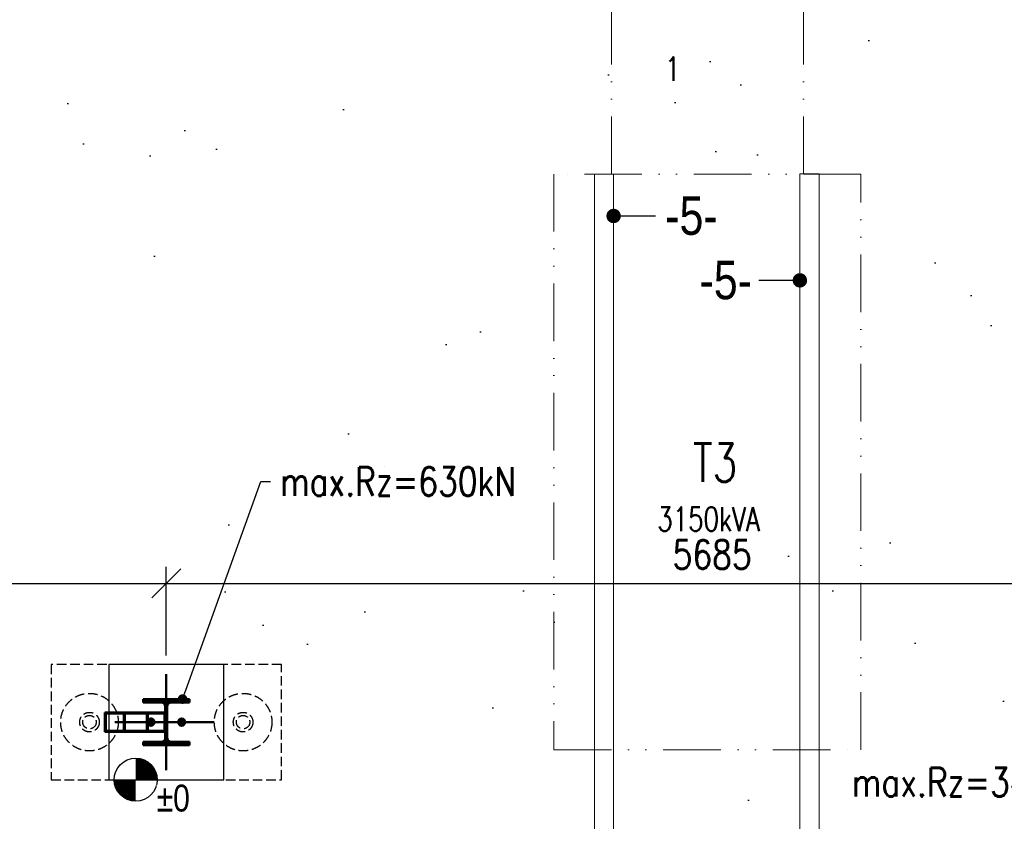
# Model space of a CAD drawing. Header units: millimetres. Extents: x 2241524 to 2686701, y -1965833 to -1461615.
# Tile 15 of 143: x 2321859 to 2326986, y -1789114 to -1784938. Entities that reach past the tile are written whole.
import ezdxf
from ezdxf import colors
from ezdxf.entities.mleader import LeaderData, LeaderLine
from ezdxf.math import Vec2, Vec3

# ---------------------------------------------------------------- set-up
doc = ezdxf.new("R2010")
doc.units = ezdxf.units.MM
doc.header["$LTSCALE"] = 100
for name, pattern in [('A_CARA_07', [7, 5, -2]), ('A_CARA_16', [11.4, 6, -1.8, 0, -1.8, 0, -1.8]), ('ACAD_ISO02W100', [15, 12, -3]), ('ACAD_ISO04W100', [30.5, 24, -3, 0.5, -3])]:
    doc.linetypes.add(name, pattern=pattern)
doc.layers.get('Defpoints').update_dxf_attribs({"color": 132})
for name, color, linetype, lineweight in [('CA_KOTY', 3, 'Continuous', 25), ('CA_NOVÉ K-CE', 12, 'Continuous', 25), ('CA_NOVÉ K-CE NEVHRA', 12, 'A_CARA_07', 25), ('CA_PODLAHA KOTY', 12, 'Continuous', 25), ('CA_PODLAHA OBETONÁVKA', 12, 'Continuous', 25), ('CA_PODLAHA OBRYS', 12, 'Continuous', 25), ('CA_PODLAHA POPIS', 12, 'Continuous', 25), ('CA_PODLAHA ZÁKLADY', 12, 'Continuous', 25), ('CA_PODLAHA-KOVOVÉ PRVKY', 150, 'Continuous', 13), ('CA_POHHRA25', 7, 'Continuous', 25), ('CA_TEXT25', 7, 'Continuous', 25), ('CA_TG', 9, 'Continuous', 13), ('SS_2.ET-HALA_TaO-VESTAVBA_A1÷B2-VAZBA', 9, 'Continuous', 50), ('SS_SRAFY', 9, 'Continuous', 18)]:
    doc.layers.add(name, color=color, linetype=linetype, lineweight=lineweight)
doc.styles.add('ROMANS', font='romans.shx', dxfattribs={"width": 0.8})
doc.styles.get("Standard").update_dxf_attribs({"font": 'arial.ttf', "width": 0.8})
doc.linetypes.add('KANVBRDO', pattern='A,7,-6.5,[6,zn.shx,S=1,R=0,X=0,Y=0],-6.5', length=20)
doc.dimstyles.new('CA_75', dxfattribs={"dimscale": 75, "dimtxt": 2, "dimasz": 2, "dimexe": 1.15, "dimexo": 2, "dimgap": 1, "dimtad": 1, "dimdec": 0, "dimzin": 9, "dimdsep": 46, "dimtxsty": 'ROMANS', "dimblk1": 'OBLIQUE', "dimblk2": 'OBLIQUE', "dimsah": 1, "dimcen": -1, "dimclrd": 256, "dimclre": 256, "dimclrt": 256, "dimadec": 0, "dimazin": 0, "dimtfac": 1, "dimtdec": 0, "dimtmove": 1, "dimatfit": 0, "dimfxl": 5, "dimfxlon": 1, "dimtolj": 1, "dimtzin": 9, "dimarcsym": 0})

# ---------------------------------------------------------------- blocks, each defined once
blk = doc.blocks.new('A$C84828806')
at = {"layer": 'CA_PODLAHA OBRYS', "transparency": 33554687}
h = blk.add_hatch(dxfattribs=at)
h.set_pattern_fill('AR-SAND', color=256, scale=40)
h.paths.add_polyline_path([(-218510, -53630.1), (-217200, -53630.1), (-217200, -53960.1), (-215040, -53960.1), (-215040, -53630.1), (-213430, -53630.1), (-213430, -53430), (-213130, -53430), (-213130, -53630.1), (-211510, -53630.1), (-211510, -53960.1), (-209350, -53960.1), (-209350, -53630.1), (-207750, -53630.1), (-207750, -53430), (-207450, -53430), (-207450, -53630.1), (-205830, -53630.1), (-205830, -53960.1), (-203670, -53960.1), (-203670, -53630.1), (-202065, -53630.1), (-202065, -53430), (-201765, -53430), (-201765, -53630.1), (-201615, -53630.1), (-201615, -52011.1), (-202554, -52011.1), (-202554, -51011.1), (-201615, -51011.1), (-201615, -40490.1), (-218510, -40490.1), (-218510, -40570), (-219270, -40570), (-219270, -46760.2), (-219200, -46760), (-219200, -46980), (-219270, -46980), (-219270, -53170), (-218510, -53170)])
blk = doc.blocks.new('_Oblique')
at = {"color": 0, "linetype": 'ByBlock', "lineweight": -2}
blk.add_line((-0.5, -0.5), (0.5, 0.5), dxfattribs=at)
blk = doc.blocks.new('*D1022')
at = {"layer": 'CA_KOTY', "lineweight": -2, "transparency": 16777216}
for p, q in [((10700, 4934.7), (10700, 5396)), ((16380, 4934.7), (16380, 5396)), ((10700, 5309.7), (16380, 5309.7))]:
    blk.add_line(p, q, dxfattribs=at)
at = {"layer": 'Defpoints', "color": 0, "transparency": 16777216}
for p in [(16380, 5309.7), (10700, 4586.8), (16380, 4586.8)]:
    blk.add_point(p, dxfattribs=at)
at = {"layer": 'CA_KOTY', "lineweight": -2, "transparency": 16777216, "xscale": 150, "yscale": 150, "zscale": 150, "rotation": 180}
blk.add_blockref('_Oblique', (10700, 5309.7), dxfattribs=at)
at = {"layer": 'CA_KOTY', "lineweight": -2, "transparency": 16777216, "xscale": 150, "yscale": 150, "zscale": 150}
blk.add_blockref('_Oblique', (16380, 5309.7), dxfattribs=at)
at = {"layer": 'CA_KOTY', "transparency": 16777216, "insert": (13540, 5459.7), "char_height": 150, "attachment_point": 5, "style": 'ROMANS'}
blk.add_mtext('\\A1;5680', dxfattribs=at)
blk = doc.blocks.new('*D1023')
at = {"layer": 'CA_KOTY', "lineweight": -2, "transparency": 16777216}
for p, q in [((16380, 4934.7), (16380, 5396)), ((22065, 4934.7), (22065, 5396)), ((16380, 5309.7), (22065, 5309.7))]:
    blk.add_line(p, q, dxfattribs=at)
at = {"layer": 'Defpoints', "color": 0, "transparency": 16777216}
for p in [(22065, 5309.7), (16380, 4586.8), (22065, 4586.8)]:
    blk.add_point(p, dxfattribs=at)
at = {"layer": 'CA_KOTY', "lineweight": -2, "transparency": 16777216, "xscale": 150, "yscale": 150, "zscale": 150, "rotation": 180}
blk.add_blockref('_Oblique', (16380, 5309.7), dxfattribs=at)
at = {"layer": 'CA_KOTY', "lineweight": -2, "transparency": 16777216, "xscale": 150, "yscale": 150, "zscale": 150}
blk.add_blockref('_Oblique', (22065, 5309.7), dxfattribs=at)
at = {"layer": 'CA_KOTY', "transparency": 16777216, "insert": (19222.5, 5459.7), "char_height": 150, "attachment_point": 5, "style": 'ROMANS'}
blk.add_mtext('\\A1;5685', dxfattribs=at)
blk = doc.blocks.new('0KRIZ')
at = {"color": 0, "linetype": 'ByBlock', "ltscale": 0.5}
for p, q in [((0, -0.5), (0, 0.5)), ((-0.5, 0), (0.5, 0))]:
    blk.add_line(p, q, dxfattribs=at)
blk = doc.blocks.new('_Dot')
at = {"color": 0, "linetype": 'ByBlock', "lineweight": -2}
blk.add_line((-0.5, 0), (-1, 0), dxfattribs=at)
at = {"color": 0, "linetype": 'ByBlock', "const_width": 0.5}
blk.add_lwpolyline([(-0.25, 0, 1), (0.25, 0, 1)], format="xyb", close=True, dxfattribs=at)
blk = doc.blocks.new('A$C5eb6fe63')
at = {"layer": 'CA_NOVÉ K-CE'}
blk.add_lwpolyline([(-300, -300), (300, -300), (300, 300), (-300, 300)], close=True, dxfattribs=at)
at = {"layer": 'CA_NOVÉ K-CE NEVHRA', "ltscale": 0.1}
blk.add_lwpolyline([(-600, -300), (600, -300), (600, 300), (-600, 300)], close=True, dxfattribs=at)
for centre, radius in [((-400, 0), 150), ((400, 0), 150), ((-400, 0), 51), ((-400, 0), 35), ((400, 0), 51), ((400, 0), 35)]:
    blk.add_circle(centre, radius, dxfattribs=at)
blk = doc.blocks.new('A$Ceec1e225')
at = {"layer": 'CA_TG', "linetype": 'A_CARA_16', "ltscale": 0.5}
for p, q in [((13227.6, -34784.7), (13227.6, -27984.7)), ((14227.6, -34784.7), (14227.6, -33784.7)), ((14527.6, -34784.7), (12927.6, -34784.7)), ((12927.6, -34784.7), (12927.6, -37784.7)), ((14527.6, -37784.7), (14527.6, -34784.7)), ((12927.6, -37784.7), (14527.6, -37784.7))]:
    blk.add_line(p, q, dxfattribs=at)
at = {"layer": 'CA_TG', "ltscale": 0.5, "style": 'ROMANS', "width": 0.75}
for s, p in [('1', (13506.2, -34299.5)), ('3150kVA', (13466.8, -36644.6))]:
    blk.add_text(s, height=125, dxfattribs=at).set_placement(p)
blk.add_text('T3', height=200, rotation=0.0017, dxfattribs=at).set_placement((13652.1, -36388.1))
blk = doc.blocks.new('A$C80611e35')
at = {"layer": 'CA_PODLAHA KOTY', "const_width": 112}
for points in [[(168, 112, 0.414214), (112, 168)], [(56, 112, 0.414214), (112, 56)]]:
    blk.add_lwpolyline(points, format="xyb", dxfattribs=at)
at = {"layer": 'CA_PODLAHA KOTY'}
blk.add_circle((112, 112), 112, dxfattribs=at)
blk = doc.blocks.new('A$C442b1f43')
at = {"layer": 'SS_SRAFY'}
h = blk.add_hatch(dxfattribs=at)
h.set_pattern_fill('ANSI31', color=256, scale=0.01, style=0)
h.set_pattern_definition([(45, (340.0156, -4363.2238), (-2.24506403, 2.24506403), [])])
edge = h.paths.add_edge_path(flags=0)
edge.add_line((16500, 4689.8), (16500, 4706.8))
edge.add_line((16500, 4706.8), (16260, 4706.8))
edge.add_line((16260, 4706.8), (16260, 4689.8))
edge.add_line((16260, 4689.8), (16354, 4689.8))
edge.add_ellipse((16354, 4668.8), major_axis=(-14.8, 14.8), ratio=1, start_angle=225, end_angle=315, ccw=False)
edge.add_line((16375, 4668.8), (16375, 4504.8))
edge.add_ellipse((16354, 4504.8), major_axis=(-14.8, 14.8), ratio=1, start_angle=135, end_angle=225, ccw=False)
edge.add_line((16354, 4483.8), (16260, 4483.8))
edge.add_line((16260, 4483.8), (16260, 4466.8))
edge.add_line((16260, 4466.8), (16500, 4466.8))
edge.add_line((16500, 4466.8), (16500, 4483.8))
edge.add_line((16500, 4483.8), (16406, 4483.8))
edge.add_ellipse((16406, 4504.8), major_axis=(14.8, 14.8), ratio=1, start_angle=135, end_angle=225, ccw=False)
edge.add_line((16385, 4504.8), (16385, 4668.8))
edge.add_ellipse((16406, 4668.8), major_axis=(14.8, 14.8), ratio=1, start_angle=45, end_angle=135, ccw=False)
edge.add_line((16406, 4689.8), (16500, 4689.8))
at = {"layer": 'SS_2.ET-HALA_TaO-VESTAVBA_A1÷B2-VAZBA', "linetype": 'Continuous', "ltscale": 0.25}
for p, q in [((16500, 4706.8), (16260, 4706.8)), ((16260, 4706.8), (16260, 4689.8)), ((16260, 4689.8), (16354, 4689.8)), ((16375, 4668.8), (16375, 4504.8)), ((16385, 4504.8), (16385, 4668.8)), ((16406, 4689.8), (16500, 4689.8)), ((16500, 4689.8), (16500, 4706.8)), ((16060.5, 4636.8), (16065.7, 4636.8)), ((16060.5, 4636.8), (16060.5, 4536.8)), ((16065.7, 4636.8), (16164, 4636.8)), ((16158.9, 4631.8), (16065.7, 4631.8)), ((16065.7, 4631.8), (16065.7, 4541.8)), ((16158.9, 4631.8), (16158.9, 4541.8)), ((16164, 4636.8), (16375, 4636.8)), ((16164, 4636.8), (16164, 4536.8)), ((16460, 4604.1), (16445, 4595.4)), ((16445, 4595.4), (16445, 4578.1)), ((16445, 4578.1), (16460, 4569.5)), ((16475, 4595.4), (16460, 4604.1)), ((16460, 4569.5), (16475, 4578.1)), ((16475, 4578.1), (16475, 4595.4)), ((16164, 4536.8), (16060.5, 4536.8)), ((16158.9, 4541.8), (16065.7, 4541.8)), ((16375, 4536.8), (16164, 4536.8)), ((16354, 4483.8), (16260, 4483.8)), ((16260, 4483.8), (16260, 4466.8)), ((16260, 4466.8), (16500, 4466.8)), ((16500, 4483.8), (16406, 4483.8)), ((16500, 4466.8), (16500, 4483.8))]:
    blk.add_line(p, q, dxfattribs=at)
at = {"layer": 'SS_2.ET-HALA_TaO-VESTAVBA_A1÷B2-VAZBA', "linetype": 'ACAD_ISO02W100', "ltscale": 0.25}
for p, q in [((16370.2, 4631.8), (16158.9, 4631.8)), ((16278.4, 4536.8), (16278.4, 4636.8)), ((16283.2, 4541.8), (16283.2, 4631.8)), ((16370.2, 4541.8), (16370.2, 4631.8)), ((16300, 4604.1), (16285, 4595.4)), ((16285, 4595.4), (16285, 4578.1)), ((16285, 4578.1), (16300, 4569.5)), ((16315, 4595.4), (16300, 4604.1)), ((16300, 4569.5), (16315, 4578.1)), ((16315, 4578.1), (16315, 4595.4)), ((16370.2, 4541.8), (16158.9, 4541.8))]:
    blk.add_line(p, q, dxfattribs=at)
at = {"layer": 'SS_2.ET-HALA_TaO-VESTAVBA_A1÷B2-VAZBA', "linetype": 'ACAD_ISO04W100', "ltscale": 0.25}
for p, q in [((16112.3, 4586.8), (16380, 4586.8)), ((16318.5, 4586.8), (16281.5, 4586.8)), ((16310, 4586.8), (16290, 4586.8)), ((16300, 4605.3), (16300, 4568.3)), ((16300, 4596.8), (16300, 4576.8)), ((16478.5, 4586.8), (16441.5, 4586.8)), ((16470, 4586.8), (16450, 4586.8)), ((16460, 4605.3), (16460, 4568.3)), ((16460, 4596.8), (16460, 4576.8))]:
    blk.add_line(p, q, dxfattribs=at)
at = {"layer": 'SS_2.ET-HALA_TaO-VESTAVBA_A1÷B2-VAZBA', "linetype": 'Continuous', "ltscale": 0.25, "extrusion": (2.24241e-17, 5.41366e-17, -1)}
blk.add_ellipse((16354, 4668.8), major_axis=(14.8, 14.8), ratio=1, start_param=-0.785398, end_param=0.785398, dxfattribs=at)
at = {"layer": 'SS_2.ET-HALA_TaO-VESTAVBA_A1÷B2-VAZBA', "linetype": 'Continuous', "ltscale": 0.25, "extrusion": (-5.41366e-17, 2.24241e-17, -1)}
blk.add_ellipse((16406, 4668.8), major_axis=(-14.8, 14.8), ratio=1, start_param=5.497787, end_param=7.068583, dxfattribs=at)
at = {"layer": 'SS_2.ET-HALA_TaO-VESTAVBA_A1÷B2-VAZBA', "linetype": 'ACAD_ISO02W100', "ltscale": 0.25}
for centre, major_axis, start_param, end_param in [((16300, 4586.8), (-13.1, 13.1), 3.926991, 10.210176), ((16300, 4586.8), (-7.78, 7.78), 3.926991, 10.210176), ((16300, 4586.8), (7.07, 7.07), 5.497787, 11.780972), ((16460, 4586.8), (-7.78, 7.78), 3.926991, 10.210176)]:
    blk.add_ellipse(centre, major_axis=major_axis, ratio=1, start_param=start_param, end_param=end_param, dxfattribs=at)
at = {"layer": 'SS_2.ET-HALA_TaO-VESTAVBA_A1÷B2-VAZBA', "linetype": 'Continuous', "ltscale": 0.25}
for major_axis, start_param, end_param in [((-13.1, 13.1), 3.926991, 10.210176), ((7.07, 7.07), 5.497787, 11.780972)]:
    blk.add_ellipse((16460, 4586.8), major_axis=major_axis, ratio=1, start_param=start_param, end_param=end_param, dxfattribs=at)
at = {"layer": 'SS_2.ET-HALA_TaO-VESTAVBA_A1÷B2-VAZBA', "linetype": 'Continuous', "ltscale": 0.25, "extrusion": (-6.72723e-17, 1.6241e-16, -1)}
blk.add_ellipse((16354, 4504.8), major_axis=(-14.8, 14.8), ratio=1, start_param=2.356194, end_param=3.926991, dxfattribs=at)
at = {"layer": 'SS_2.ET-HALA_TaO-VESTAVBA_A1÷B2-VAZBA', "linetype": 'Continuous', "ltscale": 0.25, "extrusion": (1.6241e-16, 6.72723e-17, -1)}
blk.add_ellipse((16406, 4504.8), major_axis=(14.8, 14.8), ratio=1, start_param=2.356194, end_param=3.926991, dxfattribs=at)
at = {"layer": 'SS_2.ET-HALA_TaO-VESTAVBA_A1÷B2-VAZBA', "linetype": 'ACAD_ISO04W100', "ltscale": 0.25, "xscale": 500, "yscale": 500, "zscale": 5}
blk.add_blockref('0KRIZ', (16380, 4586.8), dxfattribs=at)
at = {"layer": 'CA_KOTY'}
for base, p1, p2, picture, middle in [((16380, 5309.7), (10700, 4586.8), (16380, 4586.8), '*D1022', (13540, 5459.7)), ((22065, 5309.7), (16380, 4586.8), (22065, 4586.8), '*D1023', (19222.5, 5459.7))]:
    dim = blk.add_linear_dim(base=base, p1=p1, p2=p2, dimstyle='CA_75', dxfattribs=at)
    dim.commit()
    dim.dimension.update_dxf_attribs({"geometry": picture, "text_midpoint": middle})

msp = doc.modelspace()

# ---------------------------------------------------------------- linework, layer by layer
at = {"layer": 'CA_PODLAHA-KOVOVÉ PRVKY'}
for points in [[(2324851.95448, -1790386.47308), (2324951.95448, -1790386.48585), (2324951.95448, -1785741.77237), (2324851.95448, -1785741.7596)], [(2325921.95434, -1790385.40713), (2326021.95434, -1790385.4199), (2326021.95434, -1785740.70642), (2325921.95434, -1785740.69365)]]:
    msp.add_lwpolyline(points, close=True, dxfattribs=at)

# ---------------------------------------------------------------- block references
at = {"layer": 'CA_PODLAHA OBETONÁVKA', "linetype": 'KANVBRDO', "ltscale": 0.5}
msp.add_blockref('A$C84828806', (2530222.63743, -1736427.13109), dxfattribs=at)
at = {"layer": 'CA_PODLAHA OBRYS'}
msp.add_blockref('A$C80611e35', (2322351.33886, -1789009.21119), dxfattribs=at)
at = {"layer": 'CA_POHHRA25'}
msp.add_blockref('A$C442b1f43', (2306242.62185, -1793183.98739), dxfattribs=at)

# ---------------------------------------------------------------- next in the draw order: leaders
at = {"layer": 'CA_TEXT25'}
ml = msp.add_multileader_mtext('Standard', dxfattribs=at)
ml.set_content('\\A1;max.Rz=630kN', color=256, style='ROMANS')
ml.set_leader_properties()
ml.set_arrow_properties(name='DOT')
ml.build(insert=Vec2(0, 0))
ml.multileader.update_dxf_attribs({"dogleg_length": 50, "arrow_head_size": 50})
ctx = ml.context
ctx.base_point, ctx.char_height, ctx.arrow_head_size, ctx.landing_gap_size, ctx.plane_origin = Vec3(2323165.18028, -1787343.38648), 150, 50, 50, Vec3(2359170.57741, -1759791.77501)
notes = []
notes.append((ctx, [(1, (1, 1, 0), (2323115.18028, -1787343.38648), (1, 0), 50, [(1, [(2322707.25654, -1788477.21119)], 0, [])])]))
ctx.mtext.insert, ctx.mtext.width, ctx.mtext.defined_height, ctx.mtext.line_spacing_factor, ctx.mtext.line_spacing_style, ctx.mtext.flow_direction = Vec3(2323215.18028, -1787268.38648), 1580.6131398, 2613.62551, 0.9, 2, 5
ctx.mtext.has_bg_fill, ctx.mtext.bg_color, ctx.mtext.bg_scale_factor, ctx.mtext.bg_transparency, ctx.mtext.use_window_bg_color = 1, -1073741824, 1, 0, 1
ml = msp.add_multileader_mtext('Standard', dxfattribs=at)
ml.set_content('\\A1;max.Rz=340kN', color=256, style='ROMANS')
ml.set_leader_properties()
ml.set_arrow_properties(name='DOT')
ml.build(insert=Vec2(0, 0))
ml.multileader.update_dxf_attribs({"dogleg_length": 50, "arrow_head_size": 50})
ctx = ml.context
ctx.base_point, ctx.char_height, ctx.arrow_head_size, ctx.landing_gap_size, ctx.plane_origin = Vec3(2326142.54384, -1788909.89072), 150, 50, 50, Vec3(2361885.45967, -1759791.77501)
notes.append((ctx, [(0, (1, 1, 0), (2327612.54384, -1788909.89072), (-1, 0), 50, [(1, [(2328265.67868, -1788717.21119)], 0, [])])]))
ctx.mtext.insert, ctx.mtext.width, ctx.mtext.defined_height, ctx.mtext.line_spacing_factor, ctx.mtext.line_spacing_style, ctx.mtext.flow_direction = Vec3(2326192.54384, -1788834.89072), 1498.114613, 1047.12128, 0.9, 2, 5
ctx.mtext.has_bg_fill, ctx.mtext.bg_color, ctx.mtext.bg_scale_factor, ctx.mtext.bg_transparency, ctx.mtext.use_window_bg_color = 1, -1073741824, 1, 0, 1
for ctx, leaders in notes:
    for number, flags, end, landing, length, lines in leaders:
        leader = LeaderData()
        leader.index, (leader.has_last_leader_line, leader.has_dogleg_vector, leader.attachment_direction) = number, flags
        leader.last_leader_point, leader.dogleg_vector, leader.dogleg_length = Vec3(end), Vec3(landing), length
        for number, points, colour, breaks in lines:
            line = LeaderLine()
            line.index, line.vertices, line.color, line.breaks = number, Vec3.list(points), colors.encode_raw_color(colour), breaks
            leader.lines.append(line)
        ctx.leaders.append(leader)

# ---------------------------------------------------------------- next in the draw order: block references
at = {"layer": 'CA_PODLAHA ZÁKLADY'}
msp.add_blockref('A$C5eb6fe63', (2322622.63743, -1788597.21119), dxfattribs=at)
at = {"layer": 'CA_TG'}
msp.add_blockref('A$Ceec1e225', (2311712.59026, -1750957.08226), dxfattribs=at)

# ---------------------------------------------------------------- next in the draw order: texts
at = {"layer": 'CA_PODLAHA KOTY', "insert": (2322572.34392, -1788922.93856), "char_height": 140, "attachment_point": 1, "bg_fill": 3, "box_fill_scale": 1, "bg_fill_color": 256, "bg_fill_transparency": 0}
msp.add_mtext_dynamic_manual_height_columns('%%P0', width=176.9989094, gutter_width=12.5, heights=[0], dxfattribs=at)

# ---------------------------------------------------------------- next in the draw order: leaders
at = {"layer": 'CA_PODLAHA POPIS'}
ml = msp.add_multileader_mtext('Standard', dxfattribs=at)
ml.set_content('{\\fArial|b0|i0|c238|p34;-5-}', color=256, style='ROMANS')
ml.set_leader_properties()
ml.set_arrow_properties(name='DOT')
ml.build(insert=Vec2(0, 0))
ml.multileader.update_dxf_attribs({"dogleg_length": 50, "arrow_head_size": 75})
ctx = ml.context
ctx.base_point, ctx.char_height, ctx.arrow_head_size, ctx.landing_gap_size, ctx.plane_origin = Vec3(2325170.9342, -1785960.2571), 200, 75, 50, Vec3(2344386.64897, -1799285.68882)
notes = []
notes.append((ctx, [(1, (1, 1, 0), (2325120.9342, -1785960.2571), (1, 0), 50, [(0, [(2324951.95435, -1785960.2571)], 0, [])])]))
ctx.mtext.insert, ctx.mtext.defined_height, ctx.mtext.line_spacing_factor, ctx.mtext.line_spacing_style, ctx.mtext.flow_direction = Vec3(2325220.9342, -1785858.55178), 252.12836, 0.9, 2, 5
ctx.mtext.has_bg_fill, ctx.mtext.bg_color, ctx.mtext.bg_scale_factor, ctx.mtext.bg_transparency, ctx.mtext.use_window_bg_color = 1, -1073741824, 1, 0, 1
ml = msp.add_multileader_mtext('Standard', dxfattribs=at)
ml.set_content('{\\fArial|b0|i0|c238|p34;-5-}', color=256, style='ROMANS')
ml.set_leader_properties()
ml.set_arrow_properties(name='DOT')
ml.build(insert=Vec2(0, 0))
ml.multileader.update_dxf_attribs({"dogleg_length": 50, "arrow_head_size": 75})
ctx = ml.context
ctx.base_point, ctx.char_height, ctx.arrow_head_size, ctx.landing_gap_size, ctx.plane_origin = Vec3(2325349.30898, -1786295.6949), 200, 75, 50, Vec3(2344722.08677, -1799621.12661)
notes.append((ctx, [(0, (1, 1, 0), (2325758.40857, -1786295.6949), (-1, 0), 50, [(0, [(2325921.95434, -1786295.6949)], 0, [])])]))
ctx.mtext.insert, ctx.mtext.defined_height, ctx.mtext.line_spacing_factor, ctx.mtext.line_spacing_style, ctx.mtext.flow_direction = Vec3(2325399.30898, -1786193.98958), 252.12836, 0.9, 2, 5
ctx.mtext.has_bg_fill, ctx.mtext.bg_color, ctx.mtext.bg_scale_factor, ctx.mtext.bg_transparency, ctx.mtext.use_window_bg_color = 1, -1073741824, 1, 0, 1
for ctx, leaders in notes:
    for number, flags, end, landing, length, lines in leaders:
        leader = LeaderData()
        leader.index, (leader.has_last_leader_line, leader.has_dogleg_vector, leader.attachment_direction) = number, flags
        leader.last_leader_point, leader.dogleg_vector, leader.dogleg_length = Vec3(end), Vec3(landing), length
        for number, points, colour, breaks in lines:
            line = LeaderLine()
            line.index, line.vertices, line.color, line.breaks = number, Vec3.list(points), colors.encode_raw_color(colour), breaks
            leader.lines.append(line)
        ctx.leaders.append(leader)

doc.saveas('drawing.dxf')
